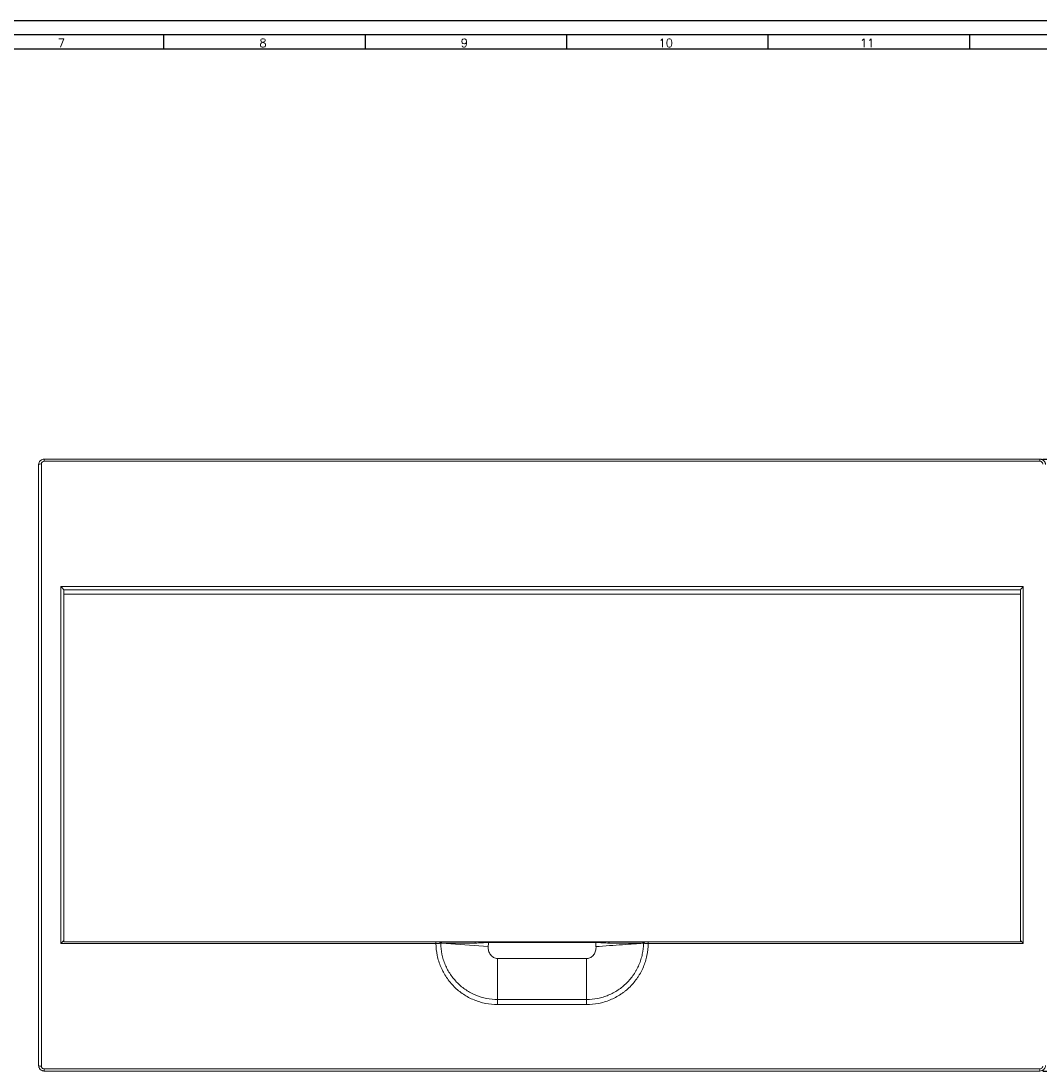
# Model space of a CAD drawing. Header units: millimetres. Extents: x 0 to 1189, y 0 to 841.
# Tile 7 of 8: x 481 to 847, y 463 to 841. Entities that reach past the tile are written whole.
import ezdxf

# ---------------------------------------------------------------- set-up
doc = ezdxf.new("R2010")
doc.units = ezdxf.units.MM
doc.linetypes.add('CENTER', pattern=[10.16, 6.35, -1.27, 1.27, -1.27])
doc.layers.add('CENTRO', color=7, linetype='CENTER')
doc.layers.add('FORMATO', color=7, linetype='Continuous')
doc.styles.add('SLDTEXTSTYLE0', font='ROMANS')
doc.styles.add('SLDTEXTSTYLE3', font='TXT', dxfattribs={"width": 0.75})
doc.dimstyles.new('SLDDIMSTYLE0', dxfattribs={"dimtxt": 6.879167, "dimasz": 3.302, "dimexe": 0, "dimexo": 0.0625, "dimgap": 1.719792, "dimtad": 1, "dimdec": 1, "dimrnd": 1e-09, "dimzin": 12, "dimdsep": 46, "dimtxsty": 'SLDTEXTSTYLE3', "dimsah": 1, "dimcen": 0.09, "dimadec": 0, "dimazin": 3, "dimtfac": 1, "dimtofl": 0, "dimtmove": 0, "dimatfit": 3, "dimfxl": 0, "dimfrac": 2, "dimtolj": 1, "dimtzin": 12, "dimarcsym": 0})

# ---------------------------------------------------------------- blocks, each defined once
blk = doc.blocks.new('_D')
at = {"layer": 'CENTRO'}
for p, q in [((848.09, 683.49), (890.09, 683.49)), ((889.09, 463.49), (889.09, 683.49)), ((867.6, 594.53), (867.6, 595.92)), ((867.6, 595.92), (878.53, 595.92)), ((878.53, 595.92), (878.53, 594.53)), ((867.6, 568.17), (867.6, 566.78)), ((867.6, 566.78), (878.53, 566.78)), ((878.53, 566.78), (878.53, 568.17)), ((848.09, 463.49), (890.09, 463.49))]:
    blk.add_line(p, q, dxfattribs=at)
for points in [[(889.09, 683.49), (888.59, 680.19), (889.6, 680.19)], [(889.09, 463.49), (889.6, 466.79), (888.59, 466.79)]]:
    blk.add_solid(points, dxfattribs=at)
at = {"layer": 'CENTRO', "char_height": 6.879, "attachment_point": 1, "rotation": 90, "style": 'SLDTEXTSTYLE3'}
for s, insert in [('8,661', (869.66, 569.92, -45.47)), ('220', (880.23, 570.93, -45.47))]:
    blk.add_mtext(s, dxfattribs=dict(at, insert=insert))

msp = doc.modelspace()

# ---------------------------------------------------------------- linework, layer by layer
at = {"color": 7, "linetype": 'Continuous', "lineweight": 15}
for p, q in [((489.09, 683.49), (847.09, 683.49)), ((847.09, 683.49), (847.09, 682.72)), ((488.09, 465.26), (488.09, 681.72)), ((489.09, 682.72), (847.09, 682.72)), ((495.09, 637.63), (495.09, 509.35)), ((495.09, 637.63), (841.09, 637.63)), ((840.09, 636.5), (496.09, 636.5)), ((496.09, 634.95), (840.09, 634.95)), ((496.09, 509.95), (496.09, 634.95)), ((840.09, 634.95), (840.09, 509.95)), ((841.09, 509.35), (841.09, 637.63)), ((840.09, 509.95), (496.09, 509.95)), ((496.09, 509.95), (629.93, 509.95)), ((496.09, 509.95), (496.09, 509.95)), ((629.93, 509.95), (629.93, 509.35)), ((703.32, 509.94), (632.86, 509.94)), ((687.36, 509.69), (648.82, 509.69)), ((706.25, 509.95), (840.09, 509.95)), ((706.25, 509.35), (706.25, 509.95)), ((840.09, 509.95), (840.09, 509.95)), ((629.93, 509.35), (495.09, 509.35)), ((629.93, 509.35), (629.93, 509.3)), ((648.72, 508.21), (631.93, 509.43)), ((706.25, 509.3), (706.25, 509.35)), ((841.09, 509.35), (706.25, 509.35)), ((652.09, 503.92), (652.09, 489.2)), ((684.09, 503.92), (652.09, 503.92)), ((684.09, 489.2), (684.09, 503.92)), ((652.09, 487.37), (652.09, 489.2)), ((652.09, 489.2), (684.09, 489.2)), ((652.09, 487.37), (684.09, 487.37)), ((684.09, 489.2), (684.09, 487.37)), ((847.09, 464.26), (489.09, 464.26)), ((489.09, 463.49), (489.09, 464.26)), ((847.09, 463.49), (489.09, 463.49))]:
    msp.add_line(p, q, dxfattribs=at)
at = {"color": 8, "linetype": 'Continuous', "lineweight": 15}
for p, q in [((648.82, 509.69), (648.82, 509.94)), ((687.36, 509.94), (687.36, 509.69))]:
    msp.add_line(p, q, dxfattribs=at)
at = {"color": 7, "linetype": 'Continuous', "lineweight": 15}
for centre, radius, start, end in [((487.85, 680.46), 1.28, 79.3707, 126.4646), ((630.5, 509.49), 1.14, 356.856, 23.4449), ((705.41, 509.49), 1.16, 156.9994, 183.0925), ((705.68, 509.49), 1.14, 156.5551, 183.144), ((706.07, 509.49), 1.3, 159.5386, 183.7884), ((629.92, 520.02), 10.72, 270.0564, 277.975), ((487.85, 466.52), 1.28, 233.5354, 280.6293)]:
    msp.add_arc(centre, radius, start, end, dxfattribs=at)
for points, knots in [([(487.09, 681.49), (487.09, 681.62), (487.1, 681.75), (487.15, 682), (487.19, 682.13), (487.29, 682.37), (487.35, 682.48), (487.49, 682.7), (487.58, 682.8), (487.76, 682.99), (487.86, 683.07), (488.08, 683.22), (488.19, 683.28), (488.56, 683.44), (488.82, 683.49), (489.09, 683.49)], [0, 0, 0, 0, 0.125, 0.125, 0.25, 0.25, 0.375, 0.375, 0.5, 0.5, 0.625, 0.625, 0.75, 0.75, 1, 1, 1, 1]), ([(489.09, 682.72), (489.09, 682.82), (489.09, 682.92), (489.09, 683.12), (489.09, 683.2), (489.09, 683.35), (489.09, 683.4), (489.09, 683.47), (489.09, 683.49), (489.09, 683.49)], [0, 0, 0, 0, 0.25, 0.25, 0.5, 0.5, 0.75, 0.75, 1, 1, 1, 1]), ([(847.09, 683.49), (847.23, 683.49), (847.36, 683.48), (847.62, 683.42), (847.74, 683.39), (847.99, 683.28), (848.1, 683.22), (848.32, 683.07), (848.42, 682.99), (848.7, 682.71), (848.84, 682.49), (848.99, 682.13), (849.03, 682), (849.08, 681.75), (849.09, 681.62), (849.09, 681.49)], [0, 0, 0, 0, 0.125, 0.125, 0.25, 0.25, 0.375, 0.375, 0.5, 0.5, 0.75, 0.75, 0.875, 0.875, 1, 1, 1, 1]), ([(487.09, 521.57), (487.09, 522.31), (487.09, 523.79), (487.09, 526.01), (487.09, 528.24), (487.09, 530.46), (487.09, 532.69), (487.09, 534.92), (487.09, 537.15), (487.09, 539.38), (487.09, 544.21), (487.09, 551.65), (487.09, 561.71), (487.09, 571.77), (487.09, 581.83), (487.09, 591.89), (487.09, 601.94), (487.09, 611.98), (487.09, 622), (487.09, 632), (487.09, 641.97), (487.09, 651.91), (487.09, 659.83), (487.09, 665.76), (487.09, 669.7), (487.09, 673.64), (487.09, 677.57), (487.09, 680.18), (487.09, 681.49)], [0, 0, 0, 0, 0.0138909, 0.0277806, 0.0416694, 0.0555577, 0.0694457, 0.0833338, 0.0972223, 0.1111115, 0.1250017, 0.1874998, 0.2500012, 0.3124992, 0.3750007, 0.4374987, 0.5000001, 0.5624982, 0.6249996, 0.6874976, 0.7499991, 0.8124971, 0.8749985, 0.899999, 0.9249976, 0.949996, 0.9749962, 1, 1, 1, 1]), ([(489.09, 682.72), (488.82, 682.72), (488.56, 682.61), (488.29, 682.33), (488.21, 682.22), (488.12, 681.98), (488.09, 681.85), (488.09, 681.72)], [0, 0, 0, 0, 0.5, 0.5, 0.75, 0.75, 1, 1, 1, 1]), ([(848.09, 681.72), (848.09, 681.85), (848.07, 681.98), (847.97, 682.22), (847.89, 682.33), (847.71, 682.52), (847.6, 682.59), (847.36, 682.69), (847.23, 682.72), (847.09, 682.72)], [0, 0, 0, 0, 0.25, 0.25, 0.5, 0.5, 0.75, 0.75, 1, 1, 1, 1]), ([(496.09, 636.5), (496.09, 636.5), (496.09, 636.51), (496.08, 636.53), (496.06, 636.56), (496.03, 636.6), (495.97, 636.68), (495.88, 636.8), (495.74, 636.95), (495.59, 637.12), (495.43, 637.29), (495.29, 637.43), (495.18, 637.54), (495.12, 637.6), (495.09, 637.63)], [0, 0, 0, 0, 0.04114, 0.08283, 0.125161, 0.186238, 0.250617, 0.375704, 0.500757, 0.625202, 0.749942, 0.874939, 0.937587, 1, 1, 1, 1]), ([(841.09, 637.63), (841.07, 637.6), (841.01, 637.54), (840.9, 637.43), (840.7, 637.23), (840.49, 637), (840.31, 636.8), (840.21, 636.68), (840.15, 636.6), (840.12, 636.56), (840.1, 636.52), (840.09, 636.51), (840.09, 636.5)], [0, 0, 0, 0, 0.057355, 0.125153, 0.250243, 0.498951, 0.624097, 0.749276, 0.813703, 0.874825, 0.938083, 1, 1, 1, 1]), ([(495.09, 509.35), (495.12, 509.38), (495.17, 509.44), (495.29, 509.55), (495.48, 509.75), (495.69, 509.98), (495.88, 510.18), (495.97, 510.3), (496.03, 510.38), (496.07, 510.42), (496.09, 510.46), (496.09, 510.47), (496.09, 510.48)], [0, 0, 0, 0, 0.0573552, 0.1251533, 0.2502428, 0.4989512, 0.6240969, 0.749276, 0.8137029, 0.8748246, 0.9380834, 1, 1, 1, 1]), ([(631.33, 509.95), (631.24, 509.95), (631.14, 509.95), (630.93, 509.95), (630.82, 509.95), (630.46, 509.95), (630.2, 509.95), (629.93, 509.95)], [0, 0, 0, 0, 0.25, 0.25, 0.5, 0.5, 1, 1, 1, 1]), ([(631.55, 509.95), (631.53, 509.95), (631.51, 509.95), (631.49, 509.95), (631.48, 509.95), (631.46, 509.95), (631.44, 509.95), (631.4, 509.95), (631.37, 509.95), (631.33, 509.95)], [0, 0, 0, 0, 0.0001009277, 0.0001009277, 0.0001009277, 0.0002018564, 0.0002018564, 0.0002018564, 0.0003646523, 0.0003646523, 0.0003646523, 0.0003646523]), ([(631.84, 509.95), (631.81, 509.95), (631.79, 509.95), (631.76, 509.95), (631.74, 509.95), (631.71, 509.95), (631.69, 509.95), (631.64, 509.95), (631.59, 509.95), (631.55, 509.95)], [0.0000000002, 0.0000000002, 0.0000000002, 0.0000000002, 0.0001438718, 0.0001438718, 0.0001438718, 0.0002877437, 0.0002877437, 0.0002877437, 0.0005498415, 0.0005498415, 0.0005498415, 0.0005498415]), ([(648.82, 509.69), (648.42, 509.69), (648.02, 509.68), (647.22, 509.64), (646.82, 509.61), (645.63, 509.54), (644.83, 509.48), (644.05, 509.47)], [0, 0, 0, 0, 0.25, 0.25, 0.5, 0.5, 1, 1, 1, 1]), ([(648.82, 509.69), (648.81, 509.44), (648.77, 508.95), (648.74, 508.45), (648.72, 508.21)], [0, 0, 0, 0, 0.5018862, 1, 1, 1, 1]), ([(692.13, 509.47), (691.35, 509.48), (690.56, 509.54), (689.36, 509.61), (688.97, 509.64), (688.16, 509.68), (687.76, 509.69), (687.36, 509.69)], [0, 0, 0, 0, 0.5, 0.5, 0.75, 0.75, 1, 1, 1, 1]), ([(704.63, 509.95), (704.61, 509.95), (704.58, 509.95), (704.56, 509.95), (704.53, 509.95), (704.51, 509.95), (704.48, 509.95), (704.44, 509.95), (704.39, 509.95), (704.34, 509.95)], [0, 0, 0, 0, 0.000143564, 0.000143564, 0.000143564, 0.000287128, 0.000287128, 0.000287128, 0.000549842, 0.000549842, 0.000549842, 0.000549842]), ([(704.85, 509.95), (704.83, 509.95), (704.81, 509.95), (704.79, 509.95), (704.76, 509.95), (704.74, 509.95), (704.72, 509.95), (704.69, 509.95), (704.66, 509.95), (704.63, 509.95)], [0, 0, 0, 0, 0.0001010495, 0.0001010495, 0.0001010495, 0.0002020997, 0.0002020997, 0.0002020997, 0.0003646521, 0.0003646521, 0.0003646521, 0.0003646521]), ([(706.25, 509.95), (706.12, 509.95), (705.99, 509.95), (705.73, 509.95), (705.61, 509.95), (705.25, 509.95), (705.03, 509.95), (704.85, 509.95)], [0, 0, 0, 0, 0.25, 0.25, 0.5, 0.5, 1, 1, 1, 1]), ([(840.09, 510.48), (840.09, 510.48), (840.09, 510.47), (840.1, 510.45), (840.12, 510.42), (840.15, 510.38), (840.21, 510.3), (840.31, 510.18), (840.44, 510.03), (840.6, 509.86), (840.76, 509.69), (840.9, 509.55), (841.01, 509.44), (841.06, 509.38), (841.09, 509.35)], [0, 0, 0, 0, 0.04114, 0.08283, 0.125161, 0.186238, 0.250617, 0.375704, 0.500757, 0.625202, 0.749942, 0.874939, 0.937587, 1, 1, 1, 1]), ([(631.41, 509.41), (631.32, 509.4), (631.21, 509.39), (630.99, 509.38), (630.87, 509.37), (630.62, 509.37), (630.48, 509.36), (630.21, 509.36), (630.07, 509.35), (629.93, 509.35)], [0, 0, 0, 0, 0.25, 0.25, 0.5, 0.5, 0.75, 0.75, 1, 1, 1, 1]), ([(652.09, 487.37), (650.63, 487.37), (649.19, 487.51), (647.04, 487.94), (646.34, 488.11), (644.96, 488.53), (644.28, 488.78), (642.96, 489.33), (642.3, 489.63), (641.03, 490.31), (640.4, 490.69), (638.6, 491.89), (637.49, 492.8), (635.96, 494.31), (635.48, 494.85), (634.55, 495.96), (634.12, 496.54), (632.92, 498.32), (632.24, 499.58), (631.4, 501.57), (631.15, 502.25), (630.72, 503.63), (630.54, 504.32), (630.1, 506.42), (629.95, 507.85), (629.93, 509.3)], [0, 0, 0, 0, 0.125, 0.125, 0.1875, 0.1875, 0.25, 0.25, 0.3125, 0.3125, 0.375, 0.375, 0.5, 0.5, 0.5625, 0.5625, 0.625, 0.625, 0.75, 0.75, 0.8125, 0.8125, 0.875, 0.875, 1, 1, 1, 1]), ([(631.64, 509.43), (631.62, 509.43), (631.57, 509.42), (631.49, 509.41), (631.44, 509.41), (631.41, 509.41)], [0, 0, 0, 0, 0.356908, 0.690822, 1, 1, 1, 1]), ([(631.64, 509.43), (631.65, 508.09), (631.8, 506.78), (632.2, 504.84), (632.37, 504.2), (632.76, 502.93), (632.99, 502.3), (633.77, 500.46), (634.4, 499.3), (635.51, 497.66), (635.91, 497.13), (636.76, 496.09), (637.21, 495.6), (638.62, 494.2), (639.64, 493.37), (641.31, 492.26), (641.89, 491.92), (643.07, 491.29), (643.67, 491.01), (645.5, 490.25), (646.78, 489.86), (649.41, 489.34), (650.75, 489.2), (652.09, 489.2)], [0, 0, 0, 0, 0.125, 0.125, 0.1875, 0.1875, 0.25, 0.25, 0.375, 0.375, 0.4375, 0.4375, 0.5, 0.5, 0.625, 0.625, 0.6875, 0.6875, 0.75, 0.75, 0.875, 0.875, 1, 1, 1, 1]), ([(644.05, 509.47), (643.44, 509.47), (642.83, 509.47), (641.61, 509.46), (641.02, 509.46), (639.29, 509.46), (638.2, 509.45), (636.64, 509.45), (636.14, 509.44), (635.18, 509.44), (634.72, 509.44), (633.41, 509.43), (632.62, 509.43), (631.93, 509.43)], [0, 0, 0, 0, 0.125, 0.125, 0.25, 0.25, 0.5, 0.5, 0.625, 0.625, 0.75, 0.75, 1, 1, 1, 1]), ([(648.72, 508.21), (648.68, 507.71), (648.73, 507.19), (648.93, 506.46), (649.02, 506.22), (649.24, 505.76), (649.37, 505.54), (649.67, 505.13), (649.84, 504.94), (650.21, 504.6), (650.42, 504.44), (650.86, 504.19), (651.1, 504.09), (651.58, 503.96), (651.84, 503.92), (652.09, 503.92)], [0, 0, 0, 0, 0.25, 0.25, 0.375, 0.375, 0.5, 0.5, 0.625, 0.625, 0.75, 0.75, 0.875, 0.875, 1, 1, 1, 1]), ([(684.09, 489.2), (685.44, 489.2), (686.76, 489.34), (688.71, 489.72), (689.36, 489.88), (690.64, 490.27), (691.27, 490.49), (693.12, 491.25), (694.29, 491.88), (695.95, 492.98), (696.49, 493.37), (697.53, 494.22), (698.02, 494.66), (699.43, 496.06), (700.28, 497.08), (701.21, 498.46), (701.39, 498.74), (701.74, 499.31), (701.91, 499.59), (702.38, 500.47), (702.67, 501.06), (703.18, 502.28), (703.41, 502.9), (703.81, 504.16), (703.98, 504.81), (704.38, 506.77), (704.53, 508.09), (704.54, 509.43)], [0, 0, 0, 0, 0.125, 0.125, 0.1875, 0.1875, 0.25, 0.25, 0.375, 0.375, 0.4375, 0.4375, 0.5, 0.5, 0.625, 0.625, 0.65625, 0.65625, 0.6875, 0.6875, 0.75, 0.75, 0.8125, 0.8125, 0.875, 0.875, 1, 1, 1, 1]), ([(706.25, 509.3), (706.23, 507.85), (706.08, 506.42), (705.64, 504.29), (705.45, 503.59), (705.02, 502.22), (704.53, 500.88), (703.91, 499.59), (703.4, 498.64), (703.22, 498.33), (702.84, 497.71), (702.64, 497.41), (701.63, 495.91), (700.72, 494.81), (699.19, 493.29), (698.66, 492.81), (697.81, 492.12), (697.53, 491.9), (696.94, 491.47), (696.65, 491.27), (695.15, 490.27), (693.88, 489.6), (691.88, 488.77), (691.19, 488.52), (689.8, 488.1), (689.1, 487.93), (686.99, 487.51), (685.55, 487.37), (684.09, 487.37)], [0, 0, 0, 0, 0.125, 0.125, 0.1875, 0.1875, 0.25, 0.3125, 0.3125, 0.34375, 0.34375, 0.375, 0.375, 0.5, 0.5, 0.5625, 0.5625, 0.59375, 0.59375, 0.625, 0.625, 0.75, 0.75, 0.8125, 0.8125, 0.875, 0.875, 1, 1, 1, 1]), ([(684.09, 503.92), (684.22, 503.92), (684.35, 503.93), (684.6, 503.97), (684.72, 503.99), (685.09, 504.09), (685.33, 504.19), (685.77, 504.45), (685.97, 504.6), (686.35, 504.94), (686.52, 505.13), (686.81, 505.54), (686.94, 505.76), (687.16, 506.22), (687.25, 506.46), (687.38, 506.94), (687.43, 507.19), (687.48, 507.7), (687.48, 507.96), (687.46, 508.21)], [0, 0, 0, 0, 0.0625, 0.0625, 0.125, 0.125, 0.25, 0.25, 0.375, 0.375, 0.5, 0.5, 0.625, 0.625, 0.75, 0.75, 0.875, 0.875, 1, 1, 1, 1]), ([(704.25, 509.43), (703.38, 509.37), (702.32, 509.29), (699.87, 509.11), (698.47, 509.01), (695.49, 508.79), (693.9, 508.68), (690.67, 508.44), (689.04, 508.32), (687.46, 508.21)], [0, 0, 0, 0, 0.25, 0.25, 0.5, 0.5, 0.75, 0.75, 1, 1, 1, 1]), ([(704.25, 509.43), (703.56, 509.43), (702.78, 509.43), (701.47, 509.44), (701.01, 509.44), (700.04, 509.44), (699.54, 509.45), (697.98, 509.45), (696.89, 509.46), (695.16, 509.46), (694.57, 509.46), (693.36, 509.47), (692.75, 509.47), (692.13, 509.47)], [0, 0, 0, 0, 0.25, 0.25, 0.375, 0.375, 0.5, 0.5, 0.75, 0.75, 0.875, 0.875, 1, 1, 1, 1]), ([(704.77, 509.41), (704.75, 509.41), (704.69, 509.41), (704.61, 509.42), (704.57, 509.43), (704.54, 509.43)], [0, 0, 0, 0, 0.309152, 0.643066, 1, 1, 1, 1]), ([(706.25, 509.35), (705.97, 509.36), (705.69, 509.36), (705.31, 509.37), (705.19, 509.38), (704.97, 509.39), (704.87, 509.4), (704.77, 509.41)], [0, 0, 0, 0, 0.5, 0.5, 0.75, 0.75, 1, 1, 1, 1]), ([(706.25, 509.3), (705.99, 509.3), (705.71, 509.32), (705.19, 509.35), (704.96, 509.38), (704.77, 509.41)], [0, 0, 0, 0, 0.5, 0.5, 1, 1, 1, 1]), ([(487.09, 465.49), (487.09, 466.16), (487.09, 467.5), (487.09, 469.52), (487.09, 471.53), (487.09, 473.55), (487.09, 475.57), (487.09, 477.59), (487.09, 479.62), (487.09, 480.97), (487.09, 481.64)], [0, 0, 0, 0, 0.125008, 0.25001, 0.375006, 0.5, 0.624994, 0.74999, 0.874992, 1, 1, 1, 1]), ([(489.09, 463.49), (488.96, 463.49), (488.83, 463.5), (488.57, 463.56), (488.44, 463.59), (488.2, 463.7), (488.08, 463.76), (487.86, 463.91), (487.76, 463.99), (487.49, 464.27), (487.34, 464.49), (487.19, 464.85), (487.15, 464.98), (487.1, 465.23), (487.09, 465.36), (487.09, 465.49)], [0, 0, 0, 0, 0.125, 0.125, 0.25, 0.25, 0.375, 0.375, 0.5, 0.5, 0.75, 0.75, 0.875, 0.875, 1, 1, 1, 1]), ([(488.09, 465.26), (488.09, 465.13), (488.12, 465), (488.21, 464.76), (488.29, 464.65), (488.47, 464.46), (488.58, 464.39), (488.83, 464.29), (488.96, 464.26), (489.09, 464.26)], [0, 0, 0, 0, 0.25, 0.25, 0.5, 0.5, 0.75, 0.75, 1, 1, 1, 1]), ([(849.09, 465.49), (849.09, 465.36), (849.08, 465.23), (849.03, 464.98), (848.99, 464.85), (848.89, 464.61), (848.83, 464.5), (848.69, 464.28), (848.61, 464.18), (848.42, 463.99), (848.32, 463.91), (848.11, 463.76), (847.99, 463.7), (847.63, 463.54), (847.36, 463.49), (847.09, 463.49)], [0, 0, 0, 0, 0.125, 0.125, 0.25, 0.25, 0.375, 0.375, 0.5, 0.5, 0.625, 0.625, 0.75, 0.75, 1, 1, 1, 1]), ([(847.09, 464.26), (847.36, 464.26), (847.62, 464.37), (847.9, 464.65), (847.97, 464.76), (848.07, 465), (848.09, 465.13), (848.09, 465.26)], [0, 0, 0, 0, 0.5, 0.5, 0.75, 0.75, 1, 1, 1, 1]), ([(847.09, 464.26), (847.09, 464.16), (847.09, 464.06), (847.09, 463.86), (847.09, 463.78), (847.09, 463.63), (847.09, 463.58), (847.09, 463.51), (847.09, 463.49), (847.09, 463.49)], [0, 0, 0, 0, 0.25, 0.25, 0.5, 0.5, 0.75, 0.75, 1, 1, 1, 1])]:
    msp.add_open_spline(points, degree=3, knots=knots, dxfattribs=at)
for points in [[(496.09, 634.95), (496.09, 635.46), (496.09, 635.98), (496.09, 636.5)], [(840.09, 634.95), (840.09, 635.46), (840.09, 635.98), (840.09, 636.5)], [(487.09, 481.64), (487.09, 494.81), (487.09, 508.14), (487.09, 521.57)], [(631.41, 509.41), (631.42, 509.58), (631.4, 509.77), (631.33, 509.95)], [(632.86, 509.94), (632.5, 509.94), (632.16, 509.94), (631.84, 509.95)], [(631.84, 509.95), (631.91, 509.78), (631.94, 509.59), (631.93, 509.43)], [(687.46, 508.21), (687.43, 508.7), (687.39, 509.2), (687.36, 509.69)], [(704.34, 509.95), (704.02, 509.94), (703.68, 509.94), (703.32, 509.94)], [(631.93, 509.43), (631.83, 509.43), (631.74, 509.43), (631.64, 509.43)], [(704.54, 509.43), (704.45, 509.43), (704.35, 509.43), (704.25, 509.43)]]:
    msp.add_open_spline(points, degree=3, dxfattribs=at)
at = {"color": 8, "linetype": 'Continuous', "lineweight": 15}
for points, knots in [([(644.02, 509.94), (644.03, 509.91), (644.05, 509.77), (644.05, 509.6), (644.05, 509.47)], [0, 0, 0, 0, 0.220269, 1, 1, 1, 1]), ([(692.16, 509.94), (692.15, 509.91), (692.14, 509.77), (692.13, 509.6), (692.13, 509.47)], [0, 0, 0, 0, 0.2202692, 1, 1, 1, 1])]:
    msp.add_open_spline(points, degree=3, knots=knots, dxfattribs=at)
at = {"layer": 'FORMATO'}
for p, q in [((1189, 841), (0, 841)), ((1184, 836), (25, 836)), ((532.01, 836), (532.01, 831)), ((604.44, 836), (604.44, 831)), ((676.87, 836), (676.87, 831)), ((749.3, 836), (749.3, 831)), ((821.73, 836), (821.73, 831)), ((25, 831), (1184, 831))]:
    msp.add_line(p, q, dxfattribs=at)

# ---------------------------------------------------------------- texts
at = {"layer": 'FORMATO', "char_height": 3, "attachment_point": 2, "style": 'SLDTEXTSTYLE0'}
for s, insert in [('7', (495.28, 834.6)), ('8', (567.71, 834.6)), ('9', (640.14, 834.6)), ('10', (712.55, 834.6)), ('11', (784.98, 834.6))]:
    msp.add_mtext(s, dxfattribs=dict(at, insert=insert))

# ---------------------------------------------------------------- dimensions: what is measured, and where the dimension line sits
at = {"layer": 'CENTRO'}
dim = msp.add_linear_dim(base=(889.09, 683.49), p1=(847.09, 463.49), p2=(847.09, 683.49), angle=90, dimstyle='SLDDIMSTYLE0', dxfattribs=at)
dim.commit()
dim.dimension.update_dxf_attribs({"geometry": '_D', "text_midpoint": (889.09, 581.35), "dimtype": 160})

doc.saveas('drawing.dxf')
